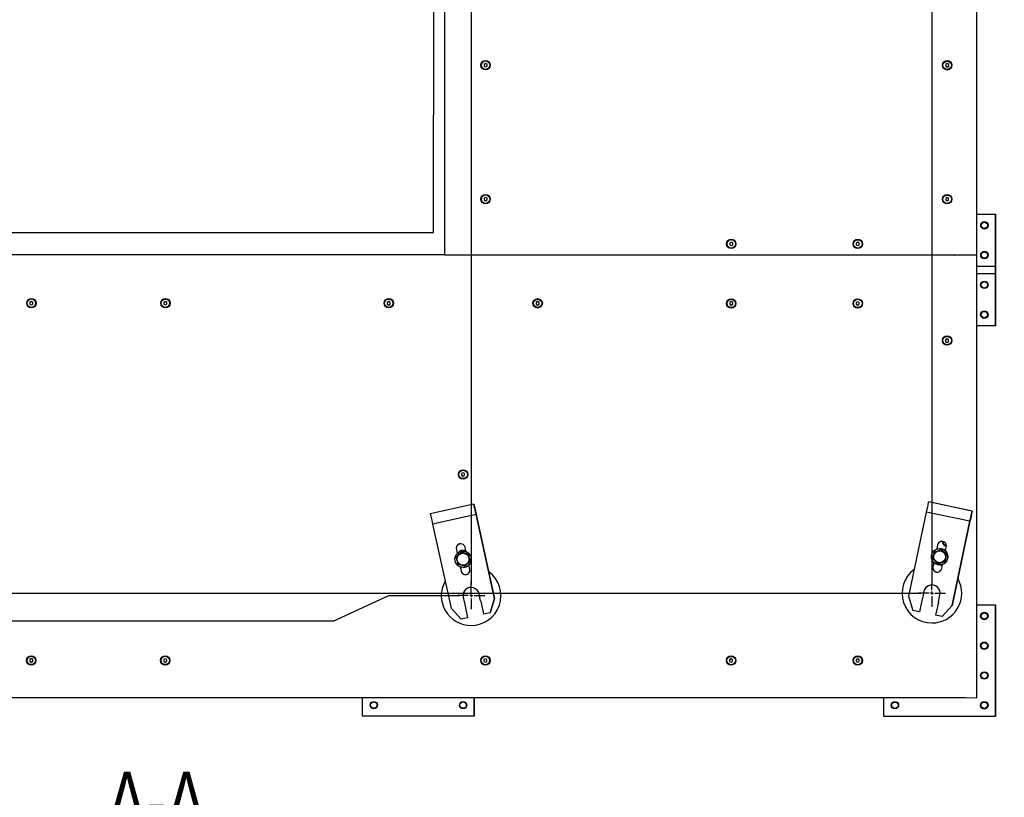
# Model space of a CAD drawing. Header units: millimetres. Extents: x 5 to 589, y 5 to 415.
# Tile 32 of 95: x 269 to 357, y 160 to 230. Entities that reach past the tile are written whole.
import ezdxf

# ---------------------------------------------------------------- set-up
doc = ezdxf.new("R2010")
doc.units = ezdxf.units.MM
doc.linetypes.add('CENTERX2', pattern=[20.32, 12.7, -2.54, 2.54, -2.54])
for name, color, linetype in [('COTES', 1, 'Continuous'), ('NOTES', 6, 'Continuous'), ('TRAIT-MIXTES', 3, 'CENTERX2')]:
    doc.layers.add(name, color=color, linetype=linetype)
doc.layers.add('TRAIT-FORT', color=4, linetype='Continuous', lineweight=25)
doc.styles.add('SLDTEXTSTYLE0', font='TXT', dxfattribs={"width": 0.75})
doc.dimstyles.new('SLDDIMSTYLE5', dxfattribs={"dimtxt": 3, "dimasz": 2, "dimexe": 0, "dimexo": 0.0625, "dimgap": 0.75, "dimtad": 0, "dimtih": 1, "dimtoh": 1, "dimdec": 1, "dimlfac": 15, "dimrnd": 1e-09, "dimzin": 12, "dimdsep": 46, "dimtxsty": 'SLDTEXTSTYLE0', "dimsah": 1, "dimcen": 0.09, "dimadec": 0, "dimazin": 3, "dimtfac": 1, "dimtdec": 1, "dimtofl": 0, "dimtmove": 0, "dimatfit": 3, "dimfxl": 0, "dimfrac": 2, "dimtolj": 1, "dimtzin": 12, "dimarcsym": 0})

# ---------------------------------------------------------------- blocks, each defined once
blk = doc.blocks.new('_D_8')
at = {"layer": 'COTES', "color": 1}
for p, q in [((297.795, 282.054), (297.795, 287.054)), ((260.385, 286.054), (297.795, 286.054)), ((297.795, 282.054), (300.998, 279.803))]:
    blk.add_line(p, q, dxfattribs=at)
blk.add_solid([(297.795, 286.054), (295.795, 286.554), (295.795, 285.554)], dxfattribs=at)
at = {"layer": 'COTES', "color": 1, "insert": (296.309, 287.054), "char_height": 3, "attachment_point": 1, "rotation": 90, "style": 'SLDTEXTSTYLE0'}
blk.add_mtext('1425,2', dxfattribs=at)
blk = doc.blocks.new('_D_9')
at = {"layer": 'COTES', "color": 1}
for p, q in [((302.605, 282.054), (302.605, 287.054)), ((297.795, 286.054), (302.605, 286.054)), ((302.605, 282.054), (305.677, 277.054)), ((305.677, 277.054), (305.677, 263.448))]:
    blk.add_line(p, q, dxfattribs=at)
blk.add_solid([(302.605, 286.054), (300.605, 286.554), (300.605, 285.554)], dxfattribs=at)
at = {"layer": 'COTES', "color": 1, "insert": (301.119, 287.054), "char_height": 3, "attachment_point": 1, "rotation": 90, "style": 'SLDTEXTSTYLE0'}
blk.add_mtext('1495,4', dxfattribs=at)
blk = doc.blocks.new('_D_10')
at = {"layer": 'COTES', "color": 1}
for p, q in [((307.415, 282.054), (307.415, 287.054)), ((302.605, 286.054), (307.415, 286.054)), ((307.415, 282.054), (306.66, 277.054)), ((306.66, 277.054), (306.66, 264.802))]:
    blk.add_line(p, q, dxfattribs=at)
blk.add_solid([(307.415, 286.054), (305.415, 286.554), (305.415, 285.554)], dxfattribs=at)
at = {"layer": 'COTES', "color": 1, "insert": (305.929, 287.054), "char_height": 3, "attachment_point": 1, "rotation": 90, "style": 'SLDTEXTSTYLE0'}
blk.add_mtext('1510,1', dxfattribs=at)
blk = doc.blocks.new('_D_11')
at = {"layer": 'COTES', "color": 1}
for p, q in [((312.225, 282.054), (312.225, 287.054)), ((307.415, 286.054), (312.225, 286.054)), ((312.225, 282.054), (309.022, 277.054)), ((309.022, 277.054), (309.022, 179.281))]:
    blk.add_line(p, q, dxfattribs=at)
blk.add_solid([(312.225, 286.054), (310.225, 286.554), (310.225, 285.554)], dxfattribs=at)
at = {"layer": 'COTES', "color": 1, "insert": (310.739, 287.054), "char_height": 3, "attachment_point": 1, "rotation": 90, "style": 'SLDTEXTSTYLE0'}
blk.add_mtext('1545,5', dxfattribs=at)
blk = doc.blocks.new('_D_12')
at = {"layer": 'COTES', "color": 1}
for p, q in [((349.503, 282.054), (349.503, 287.054)), ((312.225, 286.054), (349.503, 286.054)), ((349.503, 282.054), (350.279, 277.054)), ((350.279, 277.054), (350.279, 179.503))]:
    blk.add_line(p, q, dxfattribs=at)
blk.add_solid([(349.503, 286.054), (347.503, 286.554), (347.503, 285.554)], dxfattribs=at)
at = {"layer": 'COTES', "color": 1, "insert": (348.017, 287.054), "char_height": 3, "attachment_point": 1, "rotation": 90, "style": 'SLDTEXTSTYLE0'}
blk.add_mtext('2164,4', dxfattribs=at)
blk = doc.blocks.new('_D_13')
at = {"layer": 'COTES', "color": 1}
for p, q in [((354.313, 209.783), (354.313, 287.054)), ((349.503, 286.054), (354.313, 286.054))]:
    blk.add_line(p, q, dxfattribs=at)
blk.add_solid([(354.313, 286.054), (352.313, 286.554), (352.313, 285.554)], dxfattribs=at)
at = {"layer": 'COTES', "color": 1, "insert": (352.827, 287.054), "char_height": 3, "attachment_point": 1, "rotation": 90, "style": 'SLDTEXTSTYLE0'}
blk.add_mtext('2224,9', dxfattribs=at)
blk = doc.blocks.new('_D_15')
at = {"layer": 'COTES', "color": 1}
for p, q in [((187.485, 262.474), (187.485, 212.213)), ((191.485, 212.213), (186.485, 212.213)), ((191.485, 212.213), (196.485, 210.802)), ((196.485, 210.802), (304.664, 210.802))]:
    blk.add_line(p, q, dxfattribs=at)
blk.add_solid([(187.485, 212.213), (187.985, 214.213), (186.985, 214.213)], dxfattribs=at)
at = {"layer": 'COTES', "color": 1, "insert": (176.51, 213.699), "char_height": 3, "attachment_point": 1, "style": 'SLDTEXTSTYLE0'}
blk.add_mtext('775,1', dxfattribs=at)
blk = doc.blocks.new('_D_17')
at = {"layer": 'COTES', "color": 1}
for p, q in [((187.485, 207.403), (187.485, 180.797)), ((191.485, 180.797), (186.485, 180.797)), ((191.485, 180.797), (196.485, 178.503)), ((196.485, 178.503), (349.279, 178.503))]:
    blk.add_line(p, q, dxfattribs=at)
blk.add_solid([(187.485, 180.797), (187.985, 182.797), (186.985, 182.797)], dxfattribs=at)
at = {"layer": 'COTES', "color": 1, "insert": (174.294, 182.283), "char_height": 3, "attachment_point": 1, "style": 'SLDTEXTSTYLE0'}
blk.add_mtext('1259,6', dxfattribs=at)
blk = doc.blocks.new('_D_18')
at = {"layer": 'COTES', "color": 1}
for p, q in [((187.485, 180.797), (187.485, 175.987)), ((296.668, 175.987), (301.668, 178.281)), ((301.668, 178.281), (308.022, 178.281)), ((296.668, 175.987), (186.485, 175.987))]:
    blk.add_line(p, q, dxfattribs=at)
blk.add_solid([(187.485, 175.987), (187.985, 177.987), (186.985, 177.987)], dxfattribs=at)
at = {"layer": 'COTES', "color": 1, "insert": (174.294, 177.473), "char_height": 3, "attachment_point": 1, "style": 'SLDTEXTSTYLE0'}
blk.add_mtext('1262,9', dxfattribs=at)
blk = doc.blocks.new('_D_19')
at = {"layer": 'COTES', "color": 1}
for p, q in [((187.485, 175.987), (187.485, 169.123)), ((353.303, 169.123), (186.485, 169.123))]:
    blk.add_line(p, q, dxfattribs=at)
blk.add_solid([(187.485, 169.123), (187.985, 171.123), (186.985, 171.123)], dxfattribs=at)
at = {"layer": 'COTES', "color": 1, "insert": (174.294, 170.609), "char_height": 3, "attachment_point": 1, "style": 'SLDTEXTSTYLE0'}
blk.add_mtext('1400,3', dxfattribs=at)
blk = doc.blocks.new('SW_CENTERMARKSYMBOL_2')
at = {"layer": 'TRAIT-MIXTES', "color": 0}
for p, q in [((0, 0.267), (0.001, 1.222)), ((-0.267, 0), (-1.222, 0.001)), ((0, 0), (-0.133, 0)), ((0, 0), (0, 0.133)), ((0, 0), (0, -0.133)), ((0, 0), (0.133, 0)), ((0, -0.267), (-0.001, -1.222)), ((0.267, 0), (1.222, -0.001))]:
    blk.add_line(p, q, dxfattribs=at)
blk = doc.blocks.new('SW_CENTERMARKSYMBOL_3')
at = {"layer": 'TRAIT-MIXTES', "color": 0}
for p, q in [((0, 0.267), (0.001, 1.222)), ((-0.267, 0), (-1.222, 0.001)), ((0, 0), (-0.133, 0)), ((0, 0), (0, 0.133)), ((0, 0), (0, -0.133)), ((0, 0), (0.133, 0)), ((0, -0.267), (-0.001, -1.222)), ((0.267, 0), (1.222, -0.001))]:
    blk.add_line(p, q, dxfattribs=at)

msp = doc.modelspace()

# ---------------------------------------------------------------- linework, layer by layer
at = {"layer": 'TRAIT-FORT', "color": 4, "linetype": 'Continuous', "lineweight": 25}
for p, q in [((354.3131, 208.7894), (354.3311, 279.7894)), ((354.3132, 208.7894), (354.3312, 279.7894)), ((306.6604, 263.8015), (306.6464, 208.8015)), ((305.6636, 210.8018), (305.6767, 262.4484)), ((305.6653, 210.8018), (305.6784, 262.4484)), ((310.3174, 225.9546), (310.1841, 225.8776)), ((310.1841, 225.8776), (310.1841, 225.7237)), ((310.1842, 225.8776), (310.1841, 225.8776)), ((310.1842, 225.8776), (310.1841, 225.7237)), ((310.1841, 225.7237), (310.3174, 225.6466)), ((310.1841, 225.7237), (310.1841, 225.7237)), ((310.1841, 225.7237), (310.3174, 225.6467)), ((310.3175, 225.9545), (310.1842, 225.8776)), ((310.4508, 225.8776), (310.3174, 225.9546)), ((310.3174, 225.6466), (310.4507, 225.7236)), ((310.4507, 225.7236), (310.4508, 225.8776)), ((351.6508, 225.9441), (351.5174, 225.8671)), ((351.5174, 225.8671), (351.5174, 225.7132)), ((351.5175, 225.8671), (351.5174, 225.8671)), ((351.5175, 225.8671), (351.5174, 225.7132)), ((351.5174, 225.7132), (351.6507, 225.6362)), ((351.5174, 225.7132), (351.5174, 225.7132)), ((351.5174, 225.7132), (351.6507, 225.6362)), ((351.6508, 225.9441), (351.5175, 225.8671)), ((351.6507, 225.6362), (351.7841, 225.7131)), ((351.7841, 225.8671), (351.6508, 225.9441)), ((351.7841, 225.7131), (351.7841, 225.8671)), ((310.3144, 213.9546), (310.181, 213.8776)), ((310.181, 213.8776), (310.181, 213.7237)), ((310.1811, 213.8776), (310.181, 213.8776)), ((310.181, 213.7237), (310.3143, 213.6466)), ((310.1811, 213.7237), (310.181, 213.7237)), ((310.3144, 213.9545), (310.1811, 213.8776)), ((310.1811, 213.8776), (310.1811, 213.7237)), ((310.1811, 213.7237), (310.3144, 213.6467)), ((310.3143, 213.6466), (310.4477, 213.7236)), ((310.4477, 213.8776), (310.3144, 213.9546)), ((310.4477, 213.7236), (310.4477, 213.8776)), ((351.5144, 213.8671), (351.5143, 213.7132)), ((351.5143, 213.7132), (351.6477, 213.6362)), ((351.5144, 213.7132), (351.5143, 213.7132)), ((351.6477, 213.9441), (351.5144, 213.8671)), ((351.6478, 213.9441), (351.5144, 213.8671)), ((351.5144, 213.8671), (351.5144, 213.8671)), ((351.5144, 213.8671), (351.5144, 213.7132)), ((351.5144, 213.7132), (351.6477, 213.6362)), ((351.781, 213.8671), (351.6477, 213.9441)), ((351.6477, 213.6362), (351.781, 213.7131)), ((351.781, 213.7131), (351.781, 213.8671)), ((354.3141, 212.4561), (355.9821, 212.4557)), ((354.982, 211.7893), (354.9819, 211.7893)), ((355.9798, 202.4557), (355.9823, 212.4557)), ((355.98, 202.4557), (355.9825, 212.4557)), ((355.9821, 212.4557), (355.9809, 207.789)), ((355.9823, 212.4557), (355.9811, 207.789)), ((355.9823, 212.4557), (355.9821, 212.4557)), ((355.9825, 212.4557), (355.9823, 212.4557)), ((256.9803, 210.8141), (305.6636, 210.8018)), ((305.6636, 210.8018), (305.6653, 210.8018)), ((354.9817, 211.1226), (354.9818, 211.1226)), ((332.3134, 209.949), (332.18, 209.872)), ((332.18, 209.872), (332.18, 209.7181)), ((332.1801, 209.872), (332.18, 209.872)), ((332.3134, 209.949), (332.1801, 209.872)), ((332.1801, 209.872), (332.1801, 209.7181)), ((332.4467, 209.872), (332.3134, 209.949)), ((332.4467, 209.718), (332.4467, 209.872)), ((343.5134, 209.8692), (343.5133, 209.7152)), ((343.6467, 209.9461), (343.5134, 209.8692)), ((343.6467, 209.9461), (343.5134, 209.8692)), ((343.5134, 209.8692), (343.5134, 209.8692)), ((343.5134, 209.8692), (343.5134, 209.7152)), ((343.78, 209.8691), (343.6467, 209.9461)), ((343.78, 209.7151), (343.78, 209.8691)), ((332.18, 209.7181), (332.3133, 209.6411)), ((332.1801, 209.7181), (332.18, 209.7181)), ((332.1801, 209.7181), (332.3133, 209.6411)), ((332.3133, 209.6411), (332.4467, 209.718)), ((343.5133, 209.7152), (343.6466, 209.6382)), ((343.5134, 209.7152), (343.5133, 209.7152)), ((343.5134, 209.7152), (343.6467, 209.6382)), ((343.6466, 209.6382), (343.78, 209.7151)), ((354.9813, 209.1226), (354.9812, 209.1226)), ((306.6464, 208.8015), (258.9798, 208.8136)), ((306.6464, 208.8015), (306.6464, 208.7949)), ((354.3131, 208.7894), (306.6464, 208.8015)), ((354.3131, 208.7828), (306.6464, 208.7949)), ((306.6465, 208.8015), (306.6465, 208.7949)), ((306.98, 208.7948), (306.98, 208.8015)), ((307.5132, 208.7946), (307.5132, 208.8013)), ((308.3065, 208.7944), (308.3132, 208.8011)), ((352.3132, 208.7899), (352.3198, 208.7833)), ((353.1132, 208.7897), (353.1132, 208.7831)), ((353.6466, 208.7896), (353.6466, 208.7829)), ((353.6477, 208.7896), (353.6477, 208.7829)), ((354.303, 169.1228), (354.3131, 208.7828)), ((354.3031, 169.1228), (354.3132, 208.7828)), ((354.3131, 208.7894), (354.3132, 208.7894)), ((354.3131, 208.7828), (354.3132, 208.7828)), ((354.981, 208.4559), (354.9811, 208.4559)), ((354.3129, 207.7894), (355.9809, 207.789)), ((355.9809, 207.789), (355.9811, 207.789)), ((355.9808, 207.1223), (354.3128, 207.1228)), ((354.9806, 206.4559), (354.9805, 206.4559)), ((355.9808, 207.1223), (355.9796, 202.4557)), ((355.981, 207.1223), (355.9798, 202.4557)), ((355.9808, 207.1223), (355.981, 207.1223)), ((354.9803, 205.7893), (354.9804, 205.7893)), ((269.6454, 204.6316), (269.512, 204.5546)), ((269.512, 204.5546), (269.512, 204.4006)), ((269.5121, 204.5546), (269.512, 204.5546)), ((269.5121, 204.5546), (269.512, 204.4006)), ((269.6454, 204.6315), (269.5121, 204.5546)), ((269.7787, 204.5545), (269.6454, 204.6316)), ((269.7786, 204.4006), (269.7787, 204.5545)), ((281.6454, 204.6285), (281.512, 204.5516)), ((281.512, 204.5516), (281.512, 204.3976)), ((281.5121, 204.5516), (281.512, 204.5516)), ((281.5121, 204.5516), (281.512, 204.3976)), ((281.6454, 204.6285), (281.5121, 204.5516)), ((281.7787, 204.5515), (281.6454, 204.6285)), ((281.7786, 204.3975), (281.7787, 204.5515)), ((301.6454, 204.6234), (301.512, 204.5465)), ((301.512, 204.5465), (301.512, 204.3925)), ((301.5121, 204.5465), (301.512, 204.5465)), ((301.5121, 204.5465), (301.512, 204.3925)), ((301.6454, 204.6234), (301.5121, 204.5465)), ((301.7787, 204.5464), (301.6454, 204.6234)), ((301.7786, 204.3925), (301.7787, 204.5464)), ((314.9787, 204.62), (314.8453, 204.5431)), ((314.8453, 204.5431), (314.8453, 204.3891)), ((314.8454, 204.5431), (314.8453, 204.5431)), ((314.9787, 204.62), (314.8454, 204.5431)), ((314.8454, 204.5431), (314.8454, 204.3891)), ((315.112, 204.543), (314.9787, 204.62)), ((315.112, 204.3891), (315.112, 204.543)), ((332.312, 204.6156), (332.1787, 204.5387)), ((332.3121, 204.6156), (332.1787, 204.5387)), ((332.4453, 204.5386), (332.312, 204.6156)), ((343.6454, 204.6128), (343.512, 204.5358)), ((343.6454, 204.6128), (343.5121, 204.5358)), ((343.7787, 204.5358), (343.6454, 204.6128)), ((269.512, 204.4006), (269.6453, 204.3236)), ((269.512, 204.4006), (269.512, 204.4006)), ((269.512, 204.4006), (269.6453, 204.3237)), ((269.6453, 204.3236), (269.7786, 204.4006)), ((281.512, 204.3976), (281.6453, 204.3206)), ((281.512, 204.3976), (281.512, 204.3976)), ((281.512, 204.3976), (281.6453, 204.3206)), ((281.6453, 204.3206), (281.7786, 204.3975)), ((301.512, 204.3925), (301.6453, 204.3155)), ((301.512, 204.3925), (301.512, 204.3925)), ((301.512, 204.3925), (301.6453, 204.3155)), ((301.6453, 204.3155), (301.7786, 204.3925)), ((314.8453, 204.3891), (314.9786, 204.3121)), ((314.8454, 204.3891), (314.8453, 204.3891)), ((314.8454, 204.3891), (314.9787, 204.3121)), ((314.9786, 204.3121), (315.112, 204.3891)), ((332.1787, 204.5387), (332.1786, 204.3847)), ((332.1786, 204.3847), (332.312, 204.3077)), ((332.1787, 204.3847), (332.1786, 204.3847)), ((332.1787, 204.5387), (332.1787, 204.5387)), ((332.1787, 204.5387), (332.1787, 204.3847)), ((332.1787, 204.3847), (332.312, 204.3077)), ((332.312, 204.3077), (332.4453, 204.3847)), ((332.4453, 204.3847), (332.4453, 204.5386)), ((343.512, 204.5358), (343.512, 204.3819)), ((343.5121, 204.5358), (343.512, 204.5358)), ((343.5121, 204.5358), (343.512, 204.3819)), ((343.512, 204.3819), (343.6453, 204.3049)), ((343.512, 204.3819), (343.512, 204.3819)), ((343.512, 204.3819), (343.6453, 204.3049)), ((343.6453, 204.3049), (343.7786, 204.3818)), ((343.7786, 204.3818), (343.7787, 204.5358)), ((354.9799, 203.7893), (354.9798, 203.7893)), ((354.9797, 203.1226), (354.9798, 203.1226)), ((355.9796, 202.4557), (354.3116, 202.4561)), ((355.9798, 202.4557), (355.9796, 202.4557)), ((355.98, 202.4557), (355.9798, 202.4557)), ((351.5112, 201.2005), (351.5111, 201.0465)), ((351.5111, 201.0465), (351.6444, 200.9695)), ((351.5112, 201.0465), (351.5111, 201.0465)), ((351.6445, 201.2774), (351.5112, 201.2005)), ((351.6445, 201.2774), (351.5112, 201.2005)), ((351.5112, 201.2005), (351.5112, 201.2005)), ((351.5112, 201.2005), (351.5112, 201.0465)), ((351.5112, 201.0465), (351.6445, 200.9695)), ((351.6444, 200.9695), (351.7778, 201.0464)), ((351.7778, 201.2004), (351.6445, 201.2774)), ((351.7778, 201.0464), (351.7778, 201.2004)), ((308.1748, 189.2115), (308.1747, 189.0575)), ((308.1747, 189.0575), (308.3081, 188.9805)), ((308.1748, 189.0575), (308.1747, 189.0575)), ((308.3081, 189.2884), (308.1748, 189.2115)), ((308.1749, 189.2115), (308.1748, 189.2115)), ((308.1749, 189.2115), (308.1748, 189.0575)), ((308.1748, 189.0575), (308.3081, 188.9805)), ((308.3082, 189.2884), (308.1749, 189.2115)), ((308.4415, 189.2114), (308.3081, 189.2884)), ((308.3081, 188.9805), (308.4414, 189.0574)), ((308.4414, 189.0574), (308.4415, 189.2114)), ((309.2706, 186.4592), (305.3641, 185.5997)), ((309.2709, 186.4592), (309.2706, 186.4592)), ((309.3282, 186.1988), (309.2709, 186.4592)), ((309.3279, 186.1988), (309.3282, 186.1988)), ((309.328, 186.1987), (309.3282, 186.1988)), ((353.885, 185.847), (349.9723, 186.6784)), ((349.9726, 186.6784), (349.9723, 186.6784)), ((350.2987, 186.6091), (349.9726, 186.6784)), ((353.5592, 185.9163), (350.2987, 186.6091)), ((309.471, 185.5477), (305.5644, 184.6882)), ((309.471, 185.5477), (311.1281, 178.0159)), ((311.1282, 178.0159), (309.471, 185.5477)), ((349.7781, 185.7654), (348.1752, 178.2219)), ((353.6907, 184.934), (349.7781, 185.7654)), ((353.8852, 185.847), (353.5592, 185.9163)), ((353.8295, 185.5861), (353.8298, 185.5861)), ((353.8298, 185.5861), (353.8852, 185.847)), ((353.8852, 185.847), (353.885, 185.847)), ((305.5644, 184.6882), (307.2216, 177.1564)), ((353.6907, 184.934), (352.0878, 177.3905)), ((352.0879, 177.3905), (353.6908, 184.934)), ((308.5642, 182.2232), (308.4814, 182.5995)), ((350.7889, 182.8244), (350.7088, 182.4475)), ((350.789, 182.8244), (350.7089, 182.4475)), ((350.789, 182.8244), (350.7889, 182.8244)), ((351.4913, 182.2812), (351.5714, 182.6582)), ((307.7, 182.4276), (307.7828, 182.0513)), ((307.7001, 182.4276), (307.7, 182.4276)), ((307.7001, 182.4276), (307.7829, 182.0513)), ((308.1465, 182.1716), (308.1464, 182.1716)), ((308.7757, 181.992), (308.1465, 182.1716)), ((308.3058, 182.2703), (308.3057, 182.2703)), ((308.7757, 181.992), (308.7756, 181.992)), ((308.9347, 181.3573), (308.7757, 181.992)), ((350.9725, 182.4965), (350.9725, 182.4965)), ((351.0897, 182.4068), (351.0896, 182.4068)), ((351.5885, 181.9833), (351.0897, 182.4068)), ((351.471, 181.3396), (351.5885, 181.9833)), ((351.5885, 181.9833), (351.5884, 181.9833)), ((308.047, 180.8507), (308.1298, 180.4743)), ((308.0471, 180.8507), (308.1299, 180.4743)), ((308.3054, 180.8036), (308.3054, 180.8036)), ((308.4646, 180.9022), (308.4645, 180.9022)), ((308.9347, 181.3573), (308.4646, 180.9022)), ((308.7078, 180.9196), (308.8482, 180.9322)), ((308.9111, 180.6462), (308.8283, 181.0226)), ((308.9347, 181.3573), (308.9346, 181.3573)), ((350.4533, 181.245), (350.3732, 180.8681)), ((350.3733, 180.8681), (350.3732, 180.8681)), ((350.4533, 181.245), (350.3733, 180.8681)), ((350.4345, 181.1561), (350.573, 181.1446)), ((350.8548, 181.1194), (350.8547, 181.1194)), ((351.471, 181.3396), (350.8548, 181.1194)), ((350.9721, 181.0298), (350.9721, 181.0298)), ((351.1557, 180.7018), (351.2358, 181.0788)), ((351.471, 181.3396), (351.4709, 181.3396)), ((308.1299, 180.4743), (308.1298, 180.4743)), ((308.306, 178.1239), (308.4445, 177.4944)), ((308.3061, 178.1239), (308.306, 178.1239)), ((308.3061, 178.1239), (308.4446, 177.4944)), ((309.8762, 177.8095), (309.7377, 178.439)), ((348.1752, 178.2219), (348.5873, 176.9538)), ((349.5625, 178.655), (349.4285, 178.0245)), ((349.5626, 178.655), (349.4286, 178.0245)), ((349.5626, 178.655), (349.5625, 178.655)), ((350.8625, 177.7198), (350.9965, 178.3502)), ((308.4446, 177.4944), (308.4445, 177.4944)), ((308.4489, 177.4728), (308.7068, 176.3008)), ((308.449, 177.4728), (308.4489, 177.4728)), ((308.449, 177.4728), (308.7068, 176.3008)), ((309.8813, 177.7879), (310.1392, 176.616)), ((310.7252, 176.7449), (311.1281, 178.0159)), ((311.1282, 178.0159), (310.7252, 176.7449)), ((311.1281, 178.0159), (311.1282, 178.0159)), ((349.4236, 178.0029), (349.1742, 176.8291)), ((349.4237, 178.0029), (349.1743, 176.8291)), ((349.4237, 178.0029), (349.4236, 178.0029)), ((349.4286, 178.0245), (349.4285, 178.0245)), ((350.8582, 177.6981), (350.6088, 176.5243)), ((351.1957, 176.3996), (352.0878, 177.3905)), ((352.0879, 177.3905), (351.1958, 176.3996)), ((352.0878, 177.3905), (352.0879, 177.3905)), ((354.3052, 177.4561), (355.9732, 177.4557)), ((355.9732, 177.4557), (355.9707, 167.4557)), ((355.9709, 167.4557), (355.9735, 177.4557)), ((355.9711, 167.4557), (355.9736, 177.4557)), ((355.9735, 177.4557), (355.9732, 177.4557)), ((355.9736, 177.4557), (355.9735, 177.4557)), ((307.2216, 177.1564), (308.1208, 176.1719)), ((310.7252, 176.7449), (310.1392, 176.616)), ((310.7252, 176.7449), (310.1392, 176.616)), ((310.1392, 176.616), (310.1392, 176.616)), ((310.7252, 176.7449), (310.7252, 176.7449)), ((349.1742, 176.8291), (348.5873, 176.9538)), ((349.1742, 176.8291), (349.1743, 176.8291)), ((351.1957, 176.3996), (350.6088, 176.5243)), ((351.1958, 176.3996), (351.1957, 176.3996)), ((354.9731, 176.7893), (354.973, 176.7893)), ((308.7068, 176.3008), (308.1208, 176.1719)), ((308.1208, 176.1719), (308.1209, 176.1719)), ((308.7068, 176.3008), (308.1209, 176.1719)), ((308.7068, 176.3008), (308.7068, 176.3008)), ((354.9728, 176.1226), (354.9729, 176.1226)), ((354.9724, 174.1226), (354.9723, 174.1226)), ((354.9721, 173.4559), (354.9722, 173.4559)), ((269.6372, 172.6316), (269.5039, 172.5546)), ((269.5039, 172.5546), (269.5039, 172.4006)), ((269.504, 172.5546), (269.5039, 172.5546)), ((269.504, 172.5546), (269.5039, 172.4006)), ((269.5039, 172.4006), (269.6372, 172.3236)), ((269.5039, 172.4006), (269.5039, 172.4006)), ((269.5039, 172.4006), (269.6372, 172.3237)), ((269.6373, 172.6315), (269.504, 172.5546)), ((269.7706, 172.5545), (269.6372, 172.6316)), ((269.6372, 172.3236), (269.7705, 172.4006)), ((269.7705, 172.4006), (269.7706, 172.5545)), ((281.6372, 172.6285), (281.5039, 172.5516)), ((281.5039, 172.5516), (281.5039, 172.3976)), ((281.504, 172.5516), (281.5039, 172.5516)), ((281.504, 172.5516), (281.5039, 172.3976)), ((281.5039, 172.3976), (281.6372, 172.3206)), ((281.5039, 172.3976), (281.5039, 172.3976)), ((281.5039, 172.3976), (281.6372, 172.3206)), ((281.6373, 172.6285), (281.504, 172.5516)), ((281.7706, 172.5515), (281.6372, 172.6285)), ((281.6372, 172.3206), (281.7705, 172.3975)), ((281.7705, 172.3975), (281.7706, 172.5515)), ((310.1706, 172.5443), (310.1705, 172.3903)), ((310.1705, 172.3903), (310.3038, 172.3133)), ((310.1706, 172.3903), (310.1705, 172.3903)), ((310.3039, 172.6212), (310.1706, 172.5443)), ((310.3039, 172.6212), (310.1706, 172.5443)), ((310.1706, 172.5443), (310.1706, 172.5443)), ((310.1706, 172.5443), (310.1706, 172.3903)), ((310.1706, 172.3903), (310.3039, 172.3133)), ((310.3038, 172.3133), (310.4372, 172.3903)), ((310.4372, 172.5442), (310.3039, 172.6212)), ((310.4372, 172.3903), (310.4372, 172.5442)), ((332.1706, 172.5387), (332.1705, 172.3847)), ((332.1705, 172.3847), (332.3038, 172.3077)), ((332.1706, 172.3847), (332.1705, 172.3847)), ((332.3039, 172.6156), (332.1706, 172.5387)), ((332.3039, 172.6156), (332.1706, 172.5387)), ((332.1706, 172.5387), (332.1706, 172.5387)), ((332.1706, 172.5387), (332.1706, 172.3847)), ((332.1706, 172.3847), (332.3039, 172.3077)), ((332.3038, 172.3077), (332.4372, 172.3847)), ((332.4372, 172.5386), (332.3039, 172.6156)), ((332.4372, 172.3847), (332.4372, 172.5386)), ((343.5039, 172.5358), (343.5038, 172.3819)), ((343.5038, 172.3819), (343.6372, 172.3049)), ((343.5039, 172.3819), (343.5038, 172.3819)), ((343.6372, 172.6128), (343.5039, 172.5358)), ((343.504, 172.5358), (343.5039, 172.5358)), ((343.504, 172.5358), (343.5039, 172.3819)), ((343.5039, 172.3819), (343.6372, 172.3049)), ((343.6373, 172.6128), (343.504, 172.5358)), ((343.7706, 172.5358), (343.6372, 172.6128)), ((343.6372, 172.3049), (343.7705, 172.3818)), ((343.7705, 172.3818), (343.7706, 172.5358)), ((354.9717, 171.4559), (354.9716, 171.4559)), ((354.9715, 170.7893), (354.9716, 170.7893)), ((258.9697, 169.147), (354.303, 169.1228)), ((299.304, 167.4701), (299.3045, 169.1367)), ((300.3044, 168.8031), (300.3043, 168.8031)), ((308.3044, 168.8011), (308.3043, 168.8011)), ((309.3045, 169.1342), (309.304, 167.4675)), ((309.3042, 167.4675), (309.3047, 169.1342)), ((309.3044, 167.4675), (309.3048, 169.1342)), ((345.9707, 167.4582), (345.9711, 169.1249)), ((346.971, 168.7913), (346.971, 168.7913)), ((354.303, 169.1228), (354.3031, 169.1228)), ((354.971, 168.7893), (354.971, 168.7893)), ((300.3041, 168.1365), (300.3042, 168.1365)), ((308.3041, 168.1344), (308.3042, 168.1344)), ((346.9708, 168.1246), (346.9709, 168.1246)), ((354.9708, 168.1226), (354.9709, 168.1226)), ((309.304, 167.4675), (299.304, 167.4701)), ((309.3042, 167.4675), (309.304, 167.4675)), ((309.3044, 167.4675), (309.3042, 167.4675)), ((355.9707, 167.4557), (345.9707, 167.4582)), ((355.9709, 167.4557), (355.9707, 167.4557)), ((355.9711, 167.4557), (355.9709, 167.4557))]:
    msp.add_line(p, q, dxfattribs=at)
at = {"layer": 'TRAIT-FORT', "color": 4, "linetype": 'Continuous', "lineweight": 25, "flags": 128}
for points in [[(309.2706, 186.4592), (309.2736, 186.4454), (309.2827, 186.4043), (309.2974, 186.3371), (309.3174, 186.246), (309.3421, 186.1336), (309.3707, 186.0035), (309.4024, 185.8595), (309.4361, 185.706), (309.471, 185.5477)], [(309.471, 185.5477), (309.4431, 185.6747), (309.4162, 185.7969), (309.3915, 185.9094), (309.3698, 186.0081), (309.352, 186.0891), (309.3388, 186.1492), (309.3307, 186.1863), (309.3279, 186.1988)], [(349.9723, 186.6784), (349.9693, 186.6645), (349.9605, 186.6233), (349.9462, 186.5561), (349.9268, 186.4648), (349.9028, 186.3523), (349.8751, 186.2219), (349.8445, 186.0777), (349.8118, 185.924), (349.7781, 185.7654)], [(305.3641, 185.5997), (305.3671, 185.5859), (305.3761, 185.5447), (305.3908, 185.4776), (305.4109, 185.3864), (305.4355, 185.2741), (305.4642, 185.1439), (305.4958, 184.9999), (305.5296, 184.8465), (305.5644, 184.6882)], [(353.885, 185.847), (353.882, 185.8331), (353.8732, 185.7919), (353.8589, 185.7247), (353.8394, 185.6334), (353.8155, 185.5209), (353.7878, 185.3905), (353.7571, 185.2463), (353.7244, 185.0926), (353.6907, 184.934)], [(353.6908, 184.934), (353.7178, 185.0613), (353.7438, 185.1836), (353.7678, 185.2963), (353.7888, 185.3951), (353.8061, 185.4762), (353.8189, 185.5365), (353.8268, 185.5736), (353.8295, 185.5861)], [(308.0665, 180.7626), (308.1574, 180.7954), (308.1969, 180.8085)], [(351.0817, 181.038), (351.1434, 181.0178), (351.2173, 180.9914)]]:
    msp.add_lwpolyline(points, dxfattribs=at)
at = {"layer": 'TRAIT-FORT', "color": 4, "linetype": 'Continuous', "lineweight": 25}
for centre, radius in [((310.3174, 225.8006), 0.42), ((310.3174, 225.8006), 0.3767), ((351.6507, 225.7901), 0.42), ((351.6507, 225.7901), 0.3767), ((310.3144, 213.8006), 0.42), ((310.3144, 213.8006), 0.3767), ((351.6477, 213.7901), 0.42), ((351.6477, 213.7901), 0.3767), ((354.9818, 211.4559), 0.3333), ((354.9818, 211.4559), 0.2867), ((332.3133, 209.795), 0.42), ((332.3133, 209.795), 0.3767), ((343.6467, 209.7921), 0.42), ((343.6467, 209.7921), 0.3767), ((354.9811, 208.7893), 0.3333), ((354.9811, 208.7893), 0.2867), ((354.9804, 206.1226), 0.3333), ((354.9804, 206.1226), 0.2867), ((269.6453, 204.4776), 0.42), ((269.6453, 204.4776), 0.3767), ((281.6453, 204.4745), 0.42), ((281.6453, 204.4745), 0.3767), ((301.6453, 204.4695), 0.42), ((301.6453, 204.4695), 0.3767), ((314.9786, 204.4661), 0.42), ((314.9787, 204.4661), 0.3767), ((332.312, 204.4617), 0.42), ((332.312, 204.4617), 0.3767), ((343.6453, 204.4588), 0.42), ((343.6453, 204.4588), 0.3767), ((354.9798, 203.4559), 0.3333), ((354.9797, 203.4559), 0.2867), ((351.6445, 201.1234), 0.42), ((351.6445, 201.1234), 0.3767), ((308.3081, 189.1344), 0.42), ((308.3081, 189.1344), 0.3767), ((308.3056, 181.5369), 0.7333), ((308.3054, 181.5369), 0.5383), ((350.9723, 181.7631), 0.7333), ((350.9722, 181.7631), 0.5383), ((354.9729, 176.4559), 0.3333), ((354.9729, 176.4559), 0.2867), ((354.9722, 173.7893), 0.3333), ((354.9722, 173.7893), 0.2867), ((269.6372, 172.4776), 0.42), ((269.6372, 172.4776), 0.3767), ((281.6372, 172.4745), 0.42), ((281.6372, 172.4745), 0.3767), ((310.3039, 172.4673), 0.42), ((310.3039, 172.4673), 0.3767), ((332.3039, 172.4617), 0.42), ((332.3039, 172.4617), 0.3767), ((343.6372, 172.4588), 0.42), ((343.6372, 172.4588), 0.3767), ((354.9715, 171.1226), 0.3333), ((354.9715, 171.1226), 0.2867), ((300.3042, 168.4698), 0.3333), ((300.3042, 168.4698), 0.2867), ((308.3042, 168.4678), 0.3333), ((308.3042, 168.4678), 0.2867), ((346.9709, 168.458), 0.3333), ((346.9709, 168.458), 0.2867), ((354.9709, 168.4559), 0.3333), ((354.9709, 168.4559), 0.2867)]:
    msp.add_circle(centre, radius, dxfattribs=at)
for centre, radius, start, end in [((350.9963, 207.4569), 5, 355.507399, 4.463515), ((350.9961, 207.4569), 5, 355.542304, 4.428609), ((308.0907, 182.5136), 0.4, 12.408638, 192.40864), ((308.0908, 182.5136), 0.4, 89.985458, 192.408639), ((351.1802, 182.7413), 0.4, 348.003819, 168.003821), ((351.1802, 182.7413), 0.4, 89.985457, 168.003822), ((351.6399, 183.1234), 0.42, 178.418181, 260.609456), ((351.6399, 183.1234), 0.3767, 179.346196, 259.434747), ((308.3063, 181.8011), 0.5333, 89.985457, 161.465857), ((308.3062, 181.8011), 0.5333, 62.439061, 155.07435), ((308.3056, 181.5369), 0.7333, 269.985458, 89.985455), ((350.9723, 181.7631), 0.7333, 269.985458, 89.985455), ((350.7645, 180.785), 0.4, 168.003819, 348.003821), ((350.7645, 180.785), 0.4, 168.00382, 269.985456), ((308.5205, 180.5603), 0.4, 192.408638, 12.40864), ((308.5205, 180.5603), 0.4, 192.408637, 269.985456), ((309.0164, 178.2708), 2.6667, 269.985459, 53.568201), ((350.2831, 178.4937), 2.6667, 126.770249, 269.985455), ((309.0164, 178.2708), 2.6667, 150.752326, 269.985455), ((309.0219, 178.2815), 0.733, 12.408638, 192.40864), ((309.0219, 178.2815), 0.733, 89.985458, 192.408639), ((350.2795, 178.5026), 0.733, 348.003819, 168.003821), ((350.2796, 178.5026), 0.733, 89.985457, 168.003822), ((350.2831, 178.4937), 2.6667, 269.985458, 29.586738), ((309.1651, 177.6304), 0.7333, 190.68104, 192.408638), ((309.1652, 177.6304), 0.7333, 190.68104, 192.408638), ((309.1651, 177.6304), 0.7333, 12.408638, 14.136236), ((350.1409, 177.8505), 0.7333, 166.276223, 168.003821), ((350.141, 177.8505), 0.7333, 166.276223, 168.003821), ((350.1409, 177.8505), 0.7333, 348.003821, 349.731419), ((350.9874, 172.4569), 5, 355.507399, 4.463515), ((350.9872, 172.4569), 5, 355.542304, 4.428609)]:
    msp.add_arc(centre, radius, start, end, dxfattribs=at)
for points, knots in [([(307.6763, 181.7166), (307.7171, 181.7561), (307.7996, 181.8359), (307.9218, 181.9542), (308.0386, 182.0673), (308.1103, 182.1367), (308.1464, 182.1716)], [0, 0, 0, 0, 0.2646049, 0.5349477, 0.7653431, 1, 1, 1, 1]), ([(307.6763, 181.7166), (307.6901, 181.6615), (307.718, 181.5501), (307.7593, 181.3851), (307.7988, 181.2274), (307.8231, 181.1307), (307.8353, 181.0819)], [0, 0, 0, 0, 0.26460494, 0.53494775, 0.76534313, 1, 1, 1, 1]), ([(308.7756, 181.992), (308.6956, 182.0149), (308.5632, 182.0527), (308.3711, 182.1075), (308.2419, 182.1444), (308.1676, 182.1656), (308.1464, 182.1716)], [0, 0, 0, 0, 0.3855495, 0.6376419, 0.8965462, 1, 1, 1, 1]), ([(308.9346, 181.3573), (308.9208, 181.4124), (308.8929, 181.5237), (308.8516, 181.6888), (308.8121, 181.8465), (308.7878, 181.9432), (308.7756, 181.992)], [0, 0, 0, 0, 0.2646049, 0.5349477, 0.7653431, 1, 1, 1, 1]), ([(350.4734, 182.1867), (350.4632, 182.1308), (350.4426, 182.0179), (350.4121, 181.8505), (350.3829, 181.6906), (350.365, 181.5925), (350.356, 181.543)], [0, 0, 0, 0, 0.2646049, 0.5349477, 0.7653431, 1, 1, 1, 1]), ([(350.4734, 182.1867), (350.5269, 182.2058), (350.635, 182.2444), (350.7952, 182.3017), (350.9484, 182.3564), (351.0422, 182.3899), (351.0896, 182.4068)], [0, 0, 0, 0, 0.2646049, 0.5349477, 0.7653431, 1, 1, 1, 1]), ([(351.5884, 181.9833), (351.5249, 182.0372), (351.4199, 182.1263), (351.2677, 182.2556), (351.1653, 182.3425), (351.1064, 182.3926), (351.0896, 182.4068)], [0, 0, 0, 0, 0.3855495, 0.6376419, 0.8965462, 1, 1, 1, 1]), ([(351.4709, 181.3396), (351.4811, 181.3954), (351.5017, 181.5084), (351.5322, 181.6757), (351.5614, 181.8357), (351.5793, 181.9338), (351.5884, 181.9833)], [0, 0, 0, 0, 0.2646049, 0.5349477, 0.7653431, 1, 1, 1, 1]), ([(308.4645, 180.9022), (308.3844, 180.9251), (308.252, 180.9629), (308.06, 181.0177), (307.9308, 181.0546), (307.8565, 181.0758), (307.8353, 181.0819)], [0, 0, 0, 0, 0.3855495, 0.6376419, 0.8965462, 1, 1, 1, 1]), ([(308.9346, 181.3573), (308.8938, 181.3178), (308.8113, 181.2379), (308.6891, 181.1196), (308.5722, 181.0065), (308.5006, 180.9372), (308.4645, 180.9022)], [0, 0, 0, 0, 0.2646049, 0.5349477, 0.7653431, 1, 1, 1, 1]), ([(350.8547, 181.1194), (350.7913, 181.1733), (350.6863, 181.2625), (350.5341, 181.3917), (350.4317, 181.4787), (350.3728, 181.5287), (350.356, 181.543)], [0, 0, 0, 0, 0.3855495, 0.6376419, 0.8965462, 1, 1, 1, 1]), ([(351.4709, 181.3396), (351.4174, 181.3205), (351.3093, 181.2818), (351.1491, 181.2246), (350.996, 181.1699), (350.9021, 181.1364), (350.8547, 181.1194)], [0, 0, 0, 0, 0.2646049, 0.5349477, 0.7653431, 1, 1, 1, 1])]:
    msp.add_open_spline(points, degree=3, knots=knots, dxfattribs=at)

# ---------------------------------------------------------------- block references
at = {"layer": 'TRAIT-MIXTES', "color": 3}
for name, p in [('SW_CENTERMARKSYMBOL_2', (309.0315, 178.2815)), ('SW_CENTERMARKSYMBOL_3', (350.2892, 178.5026))]:
    msp.add_blockref(name, p, dxfattribs=at)

# ---------------------------------------------------------------- texts
at = {"layer": 'NOTES', "color": 211, "insert": (280.8602, 162.5091), "char_height": 5.29167, "attachment_point": 2, "style": 'SLDTEXTSTYLE0'}
msp.add_mtext('A-A', dxfattribs=at)

# ---------------------------------------------------------------- dimensions: what is measured, and where the dimension line sits
at = {"layer": 'COTES', "color": 1}
for feature_location, offset, dtype, origin, picture, middle in [((300.9978, 279.803), (-3.2033, 7.2515), 1, (205.9852, 176.2154), '_D_8', (297.7945, 293.1503)), ((305.6767, 262.4484), (-3.0721, 24.606), 1, (205.9852, 176.2154), '_D_9', (302.6046, 293.1503)), ((306.6604, 263.8015), (0.7544, 23.2529), 1, (205.9852, 176.2154), '_D_10', (307.4148, 293.1503)), ((309.0216, 178.2815), (3.2033, 108.773), 1, (205.9852, 176.2154), '_D_11', (312.2249, 293.1503)), ((350.2792, 178.5026), (-0.7763, 108.5518), 1, (205.9852, 176.2154), '_D_12', (349.5029, 293.1503)), ((354.3131, 208.7828), (0, 78.2717), 1, (205.9852, 176.2154), '_D_13', (354.3131, 293.1503)), ((350.2792, 178.5026), (-163.7938, 2.2945), 0, (206.0071, 262.4737), '_D_17', (180.3896, 180.7971)), ((309.0216, 178.2815), (-122.5361, -2.2945), 0, (206.0071, 262.4737), '_D_18', (180.3896, 175.987)), ((354.303, 169.1228), (-167.8176, 0), 0, (206.0071, 262.4737), '_D_19', (180.3896, 169.1228)), ((305.6636, 210.8018), (-119.1781, 1.411), 0, (206.0071, 262.4737), '_D_15', (181.498, 212.2128))]:
    dim = msp.add_ordinate_dim(feature_location=feature_location, offset=offset, dtype=dtype, origin=origin, dimstyle='SLDDIMSTYLE5', dxfattribs=at)
    dim.commit()
    dim.dimension.update_dxf_attribs({"geometry": picture, "text_midpoint": middle})

doc.saveas('drawing.dxf')
